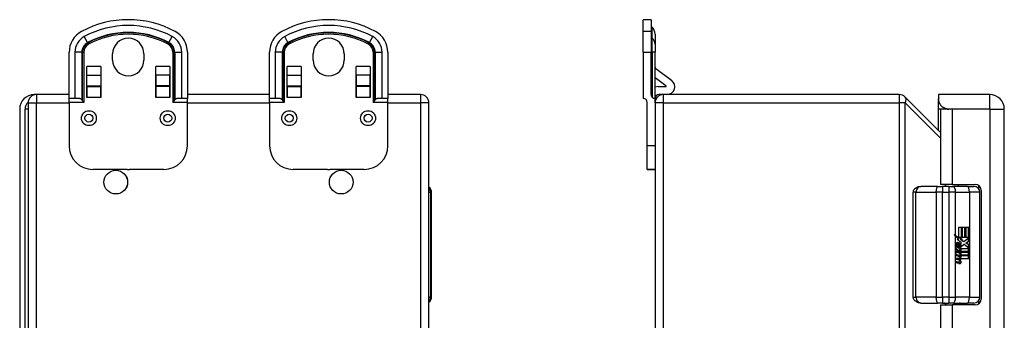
# Model space of a CAD drawing. Header units: inches. Extents: x 2.5 to 34.9, y 1.5 to 22.7.
# Tile 4 of 8: x 2.5 to 12.3, y 12.8 to 15.8. Entities that reach past the tile are written whole.
import ezdxf

# ---------------------------------------------------------------- set-up
doc = ezdxf.new("R2010")
doc.units = ezdxf.units.IN
doc.header["$MEASUREMENT"] = 0
doc.layers.add('Visible Edges(ANSI)', color=7, linetype='Continuous', lineweight=25)
doc.layers.add('Visible Tangent Edges(ANSI)', color=7, linetype='Continuous', lineweight=25)

msp = doc.modelspace()

# ---------------------------------------------------------------- linework, layer by layer
at = {"layer": 'Visible Edges(ANSI)'}
for p, q in [((8.7653, 15.789), (8.6866, 15.789)), ((8.6866, 15.6714), (8.6866, 15.789)), ((8.7653, 15.789), (8.7653, 15.6714)), ((8.6866, 15.4636), (8.6866, 15.6714)), ((8.7653, 15.6714), (8.7653, 15.4636)), ((8.7755, 15.7128), (8.7682, 15.7201)), ((8.8043, 15.6432), (8.8043, 15.543)), ((8.8043, 15.543), (8.8043, 15.4636)), ((2.9566, 15.002), (2.9566, 15.4636)), ((3.3911, 15.3849), (3.3911, 15.4469)), ((3.7031, 15.4469), (3.7031, 15.3849)), ((4.1377, 15.4636), (4.1377, 15.002)), ((4.9566, 15.002), (4.9566, 15.4636)), ((5.3911, 15.3849), (5.3911, 15.4469)), ((5.7031, 15.4469), (5.7031, 15.3849)), ((6.1377, 15.4636), (6.1377, 15.002)), ((8.6866, 15.4636), (8.6866, 15.002)), ((8.7653, 15.041), (8.7653, 15.4636)), ((8.8043, 15.002), (8.8043, 15.4636)), ((3.1333, 15.3214), (3.1334, 15.3214)), ((3.1333, 15.0099), (3.1333, 15.3214)), ((3.1334, 15.3159), (3.1333, 15.3159)), ((3.1334, 15.2331), (3.1334, 15.3214)), ((3.1334, 15.127), (3.1334, 15.2331)), ((3.2714, 15.3214), (3.2715, 15.3214)), ((3.2714, 15.3214), (3.2714, 15.2331)), ((3.2715, 15.3159), (3.2714, 15.3159)), ((3.2714, 15.2331), (3.2714, 15.127)), ((3.2715, 15.3214), (3.2715, 15.0099)), ((3.8227, 15.0099), (3.8227, 15.3214)), ((3.8227, 15.3214), (3.8228, 15.3214)), ((3.8228, 15.3159), (3.8227, 15.3159)), ((3.8228, 15.2331), (3.8228, 15.3214)), ((3.8228, 15.2331), (3.8228, 15.127)), ((3.9608, 15.3214), (3.9609, 15.3214)), ((3.9608, 15.3214), (3.9608, 15.2331)), ((3.9609, 15.3159), (3.9608, 15.3159)), ((3.9608, 15.127), (3.9608, 15.2331)), ((3.9609, 15.3214), (3.9609, 15.0099)), ((5.1333, 15.3214), (5.1334, 15.3214)), ((5.1333, 15.0099), (5.1333, 15.3214)), ((5.1334, 15.3159), (5.1333, 15.3159)), ((5.1334, 15.2331), (5.1334, 15.3214)), ((5.1334, 15.127), (5.1334, 15.2331)), ((5.2714, 15.3214), (5.2715, 15.3214)), ((5.2714, 15.3214), (5.2714, 15.2331)), ((5.2715, 15.3159), (5.2714, 15.3159)), ((5.2714, 15.2331), (5.2714, 15.127)), ((5.2715, 15.3214), (5.2715, 15.0099)), ((5.8227, 15.0099), (5.8227, 15.3214)), ((5.8227, 15.3214), (5.8228, 15.3214)), ((5.8228, 15.3159), (5.8227, 15.3159)), ((5.8228, 15.2331), (5.8228, 15.3214)), ((5.8228, 15.2331), (5.8228, 15.127)), ((5.9608, 15.3214), (5.9609, 15.3214)), ((5.9608, 15.3214), (5.9608, 15.2331)), ((5.9609, 15.3159), (5.9608, 15.3159)), ((5.9608, 15.127), (5.9608, 15.2331)), ((5.9609, 15.3214), (5.9609, 15.0099)), ((8.8123, 15.3001), (8.9694, 15.1833)), ((8.9128, 15.127), (8.8043, 15.2076)), ((2.6311, 15.0409), (2.6092, 15.0409)), ((2.9566, 15.0409), (2.6311, 15.0409)), ((3.1334, 15.0409), (3.1333, 15.0409)), ((3.1334, 15.1199), (3.1334, 15.127)), ((3.1334, 15.1199), (3.1334, 15.0099)), ((3.1334, 15.1199), (3.2714, 15.1199)), ((3.2714, 15.127), (3.2714, 15.1199)), ((3.2714, 15.0099), (3.2714, 15.1199)), ((3.2715, 15.0409), (3.2714, 15.0409)), ((3.8228, 15.0409), (3.8227, 15.0409)), ((3.8228, 15.127), (3.8228, 15.1199)), ((3.8228, 15.1199), (3.8228, 15.0099)), ((3.9608, 15.1199), (3.8228, 15.1199)), ((3.9608, 15.1199), (3.9608, 15.127)), ((3.9608, 15.0099), (3.9608, 15.1199)), ((3.9609, 15.0409), (3.9608, 15.0409)), ((4.9566, 15.0409), (4.1377, 15.0409)), ((5.1334, 15.0409), (5.1333, 15.0409)), ((5.1334, 15.1199), (5.1334, 15.127)), ((5.1334, 15.1199), (5.1334, 15.0099)), ((5.1334, 15.1199), (5.2714, 15.1199)), ((5.2714, 15.127), (5.2714, 15.1199)), ((5.2714, 15.0099), (5.2714, 15.1199)), ((5.2715, 15.0409), (5.2714, 15.0409)), ((5.8228, 15.0409), (5.8227, 15.0409)), ((5.8228, 15.127), (5.8228, 15.1199)), ((5.8228, 15.1199), (5.8228, 15.0099)), ((5.9608, 15.1199), (5.8228, 15.1199)), ((5.9608, 15.1199), (5.9608, 15.127)), ((5.9608, 15.0099), (5.9608, 15.1199)), ((5.9609, 15.0409), (5.9608, 15.0409)), ((6.4631, 15.0409), (6.1377, 15.0409)), ((8.8356, 15.1199), (8.9104, 15.1199)), ((8.8883, 15.0409), (8.8433, 15.0409)), ((11.2415, 15.0409), (8.8883, 15.0409)), ((11.6342, 15.0409), (11.6342, 14.9969)), ((12.1442, 15.0409), (11.6342, 15.0409)), ((2.5471, 14.9569), (2.5471, 9.1249)), ((3.0142, 15.002), (2.9566, 15.002)), ((2.9566, 14.963), (2.9566, 15.002)), ((2.9566, 14.963), (2.9566, 14.529)), ((3.1334, 15.0099), (3.1333, 15.0099)), ((3.2715, 15.0099), (3.2714, 15.0099)), ((3.8228, 15.0099), (3.8227, 15.0099)), ((3.9609, 15.0099), (3.9608, 15.0099)), ((4.1377, 15.002), (4.08, 15.002)), ((4.1377, 14.963), (4.1377, 15.002)), ((4.1377, 14.529), (4.1377, 14.963)), ((5.0142, 15.002), (4.9566, 15.002)), ((4.9566, 14.963), (4.9566, 15.002)), ((4.9566, 14.963), (4.9566, 14.529)), ((5.1334, 15.0099), (5.1333, 15.0099)), ((5.2715, 15.0099), (5.2714, 15.0099)), ((5.8228, 15.0099), (5.8227, 15.0099)), ((5.9609, 15.0099), (5.9608, 15.0099)), ((6.1377, 15.002), (6.08, 15.002)), ((6.1377, 14.963), (6.1377, 15.002)), ((6.1377, 14.529), (6.1377, 14.963)), ((6.5471, 9.1249), (6.5471, 14.9569)), ((8.7256, 14.529), (8.7256, 14.963)), ((8.8043, 14.9569), (8.8043, 15.002)), ((8.8043, 14.9569), (8.8043, 9.1249)), ((11.6542, 14.663), (11.3009, 15.0163)), ((11.6342, 14.9969), (11.6342, 14.9802)), ((11.6342, 14.8949), (11.6342, 14.9802)), ((2.4632, 14.8949), (2.4632, 9.1869)), ((2.5162, 9.1869), (2.5162, 14.8949)), ((11.6342, 14.683), (11.6342, 14.8949)), ((11.7707, 14.8949), (11.6542, 14.8949)), ((11.6542, 14.8949), (11.6542, 14.1424)), ((12.1442, 14.8949), (11.7362, 14.8949)), ((12.1442, 14.8949), (11.7707, 14.8949)), ((12.1442, 14.8949), (12.1442, 14.8949)), ((12.2902, 9.1869), (12.2902, 14.8949)), ((8.7256, 14.293), (8.7256, 14.529)), ((3.536, 14.293), (3.1926, 14.293)), ((3.9017, 14.293), (3.5582, 14.293)), ((5.536, 14.293), (5.1926, 14.293)), ((5.9017, 14.293), (5.5582, 14.293)), ((8.7256, 14.293), (8.7256, 14.2929)), ((8.7256, 14.293), (8.8043, 14.293)), ((8.8043, 14.2929), (8.7256, 14.2929)), ((6.5743, 13.0173), (6.5743, 14.0645)), ((11.3821, 13.0173), (11.3821, 14.0645)), ((11.6277, 14.1236), (11.4577, 14.1236)), ((11.6277, 14.1236), (11.6726, 14.1236)), ((11.7707, 14.1424), (11.6542, 14.1424)), ((11.736, 14.1236), (11.6726, 14.1236)), ((11.7082, 14.1236), (11.7082, 14.1424)), ((11.736, 14.1236), (11.7831, 14.1236)), ((11.7707, 14.1424), (12.0002, 14.1424)), ((11.9225, 14.1236), (11.7831, 14.1236)), ((11.8332, 14.1236), (11.8332, 14.1424)), ((11.9225, 14.1236), (11.9873, 14.1236)), ((12.0463, 13.0173), (12.0463, 14.0645)), ((12.0602, 14.0824), (12.0602, 12.9994)), ((11.8364, 13.7155), (11.8681, 13.7155)), ((11.8364, 13.6137), (11.8364, 13.7155)), ((11.8614, 13.6119), (11.8614, 13.7155)), ((11.8681, 13.7155), (11.8681, 13.6119)), ((11.8725, 13.7155), (11.9042, 13.7155)), ((11.8725, 13.6119), (11.8725, 13.7155)), ((11.8975, 13.6119), (11.8975, 13.7155)), ((11.9042, 13.7155), (11.9042, 13.6119)), ((11.9084, 13.6119), (11.9084, 13.7155)), ((11.9084, 13.7155), (11.94, 13.7155)), ((11.9333, 13.6119), (11.9333, 13.7155)), ((11.94, 13.7155), (11.94, 13.575)), ((11.8297, 13.6137), (11.7975, 13.6315)), ((11.8033, 13.632), (11.8364, 13.6137)), ((11.835, 13.5937), (11.8033, 13.6256)), ((11.821, 13.5916), (11.835, 13.5937)), ((11.8644, 13.5586), (11.821, 13.5916)), ((11.8364, 13.6137), (11.8297, 13.6137)), ((11.862, 13.5958), (11.833, 13.6119)), ((11.8397, 13.6119), (11.833, 13.6119)), ((11.8397, 13.6119), (11.8687, 13.5958)), ((11.8681, 13.6119), (11.8397, 13.6119)), ((11.852, 13.5937), (11.862, 13.5958)), ((11.8797, 13.5731), (11.852, 13.5937)), ((11.8588, 13.5937), (11.852, 13.5937)), ((11.8687, 13.5958), (11.8588, 13.5937)), ((11.8588, 13.5937), (11.8865, 13.5731)), ((11.8687, 13.5958), (11.862, 13.5958)), ((11.9042, 13.6119), (11.8725, 13.6119)), ((11.8865, 13.5731), (11.8797, 13.5731)), ((11.8865, 13.5731), (11.9394, 13.6119)), ((11.9075, 13.5565), (11.9333, 13.575)), ((11.9394, 13.6119), (11.9084, 13.6119)), ((11.94, 13.575), (11.9143, 13.5565)), ((11.9333, 13.575), (11.9333, 13.6074)), ((11.94, 13.575), (11.9333, 13.575)), ((11.8036, 13.5104), (11.8311, 13.4846)), ((11.8036, 13.4934), (11.8036, 13.5104)), ((11.8244, 13.4846), (11.8036, 13.5041)), ((11.8228, 13.4793), (11.8036, 13.4934)), ((11.8036, 13.4689), (11.8228, 13.4767)), ((11.8036, 13.4519), (11.8036, 13.4689)), ((11.8036, 13.4553), (11.8246, 13.466)), ((11.8313, 13.466), (11.8036, 13.4519)), ((11.8151, 13.5161), (11.8063, 13.5161)), ((11.8243, 13.548), (11.8176, 13.548)), ((11.8228, 13.4767), (11.8228, 13.4793)), ((11.8311, 13.4846), (11.8244, 13.4846)), ((11.8313, 13.466), (11.8246, 13.466)), ((11.827, 13.5092), (11.827, 13.5476)), ((11.8358, 13.546), (11.8291, 13.546)), ((11.8291, 13.546), (11.8291, 13.5208)), ((11.8358, 13.5208), (11.8291, 13.5208)), ((11.8311, 13.4846), (11.8575, 13.4991)), ((11.8575, 13.4405), (11.8313, 13.466)), ((11.8326, 13.4739), (11.8507, 13.4821)), ((11.8326, 13.4717), (11.8326, 13.4739)), ((11.8393, 13.4739), (11.8326, 13.4739)), ((11.8507, 13.4577), (11.8326, 13.4717)), ((11.8393, 13.4717), (11.8326, 13.4717)), ((11.8403, 13.5196), (11.8336, 13.5196)), ((11.8358, 13.546), (11.8358, 13.5208)), ((11.8575, 13.4821), (11.8393, 13.4739)), ((11.8393, 13.4739), (11.8393, 13.4717)), ((11.8393, 13.4717), (11.8575, 13.4577)), ((11.8428, 13.4717), (11.8603, 13.4796)), ((11.94, 13.4717), (11.8428, 13.4717)), ((11.8501, 13.4673), (11.94, 13.4673)), ((11.8603, 13.4594), (11.8501, 13.4673)), ((11.8507, 13.4821), (11.8507, 13.4954)), ((11.8575, 13.4821), (11.8507, 13.4821)), ((11.8583, 13.5224), (11.8516, 13.5224)), ((11.853, 13.5513), (11.8644, 13.5586)), ((11.8575, 13.4991), (11.8575, 13.4821)), ((11.8603, 13.5032), (11.9388, 13.5032)), ((11.8603, 13.4796), (11.8603, 13.5032)), ((11.8905, 13.5416), (11.861, 13.5199)), ((11.8618, 13.5254), (11.8837, 13.5416)), ((11.8905, 13.5416), (11.8837, 13.5416)), ((11.9388, 13.5032), (11.8905, 13.5416)), ((11.9333, 13.5419), (11.9075, 13.5565)), ((11.9143, 13.5565), (11.9075, 13.5565)), ((11.9143, 13.5565), (11.94, 13.5419)), ((11.9333, 13.5076), (11.9333, 13.5419)), ((11.94, 13.5419), (11.9333, 13.5419)), ((11.9333, 13.4717), (11.9333, 13.5032)), ((11.9333, 13.4361), (11.9333, 13.4673)), ((11.94, 13.5419), (11.94, 13.4717)), ((11.94, 13.4673), (11.94, 13.4361)), ((11.8036, 13.4446), (11.8575, 13.4345)), ((11.8036, 13.4308), (11.8036, 13.4446)), ((11.8507, 13.4345), (11.8036, 13.4434)), ((11.8258, 13.4266), (11.8036, 13.4308)), ((11.8036, 13.409), (11.8376, 13.4026)), ((11.8036, 13.3952), (11.8036, 13.409)), ((11.8309, 13.4026), (11.8036, 13.4078)), ((11.8258, 13.391), (11.8036, 13.3952)), ((11.8036, 13.3738), (11.8376, 13.3674)), ((11.8036, 13.3599), (11.8036, 13.3738)), ((11.8309, 13.3674), (11.8036, 13.3725)), ((11.8397, 13.4024), (11.833, 13.4024)), ((11.8397, 13.3672), (11.833, 13.3672)), ((11.8453, 13.3876), (11.8386, 13.3876)), ((11.8412, 13.4205), (11.8412, 13.4235)), ((11.848, 13.4235), (11.8412, 13.4235)), ((11.848, 13.4204), (11.8414, 13.4204)), ((11.848, 13.4235), (11.848, 13.4204)), ((11.8575, 13.4226), (11.848, 13.4235)), ((11.8507, 13.4471), (11.8507, 13.4577)), ((11.8575, 13.4577), (11.8507, 13.4577)), ((11.8575, 13.4345), (11.8507, 13.4345)), ((11.8507, 13.4232), (11.8507, 13.4345)), ((11.8542, 13.4194), (11.8603, 13.4188)), ((11.8603, 13.4188), (11.8547, 13.4188)), ((11.8575, 13.4577), (11.8575, 13.4405)), ((11.8575, 13.4345), (11.8575, 13.4226)), ((11.8603, 13.4361), (11.8603, 13.4594)), ((11.94, 13.4361), (11.8603, 13.4361)), ((11.8603, 13.4317), (11.94, 13.4317)), ((11.8603, 13.4188), (11.8603, 13.4317)), ((11.94, 13.4005), (11.8616, 13.4005)), ((11.9333, 13.4005), (11.9333, 13.4317)), ((11.94, 13.4317), (11.94, 13.4005)), ((11.8374, 13.3529), (11.8036, 13.3599)), ((11.4577, 12.9582), (11.6277, 12.9582)), ((11.6726, 12.9582), (11.6277, 12.9582)), ((11.6542, 12.9394), (11.7707, 12.9394)), ((11.6542, 12.9394), (11.6542, 11.1424)), ((11.6726, 12.9582), (11.736, 12.9582)), ((11.7831, 12.9582), (11.736, 12.9582)), ((12.0002, 12.9394), (11.7707, 12.9394)), ((11.7831, 12.9582), (11.9225, 12.9582)), ((11.9873, 12.9582), (11.9225, 12.9582))]:
    msp.add_line(p, q, dxfattribs=at)
at = {"layer": 'Visible Edges(ANSI)', "flags": 128}
for points in [[(3.0838, 14.9892), (3.0819, 14.9911), (3.0799, 14.9928), (3.0777, 14.9942), (3.0753, 14.9956), (3.0728, 14.9968), (3.0701, 14.9978), (3.0674, 14.9987), (3.0647, 14.9994), (3.062, 14.9999), (3.0592, 15.0004), (3.0562, 15.0008), (3.0532, 15.0011), (3.0501, 15.0014), (3.047, 15.0015), (3.0438, 15.0017), (3.0405, 15.0018), (3.0372, 15.0019), (3.0339, 15.0019), (3.0306, 15.0019), (3.0272, 15.002), (3.0239, 15.002), (3.0206, 15.002), (3.0174, 15.002), (3.0142, 15.002)], [(3.1021, 14.963), (3.1015, 14.9638), (3.1009, 14.9646), (3.1003, 14.9655), (3.0997, 14.9663), (3.0991, 14.9672), (3.0985, 14.968), (3.0979, 14.9689), (3.0973, 14.9698), (3.0967, 14.9707), (3.0961, 14.9715), (3.0955, 14.9724), (3.0948, 14.9733), (3.0942, 14.9742), (3.0936, 14.975), (3.0931, 14.9759), (3.0925, 14.9768), (3.0919, 14.9776), (3.0913, 14.9785), (3.0908, 14.9793), (3.0902, 14.9801), (3.0897, 14.981), (3.0892, 14.9818), (3.0887, 14.9826), (3.0882, 14.9834)], [(4.006, 14.9834), (4.0055, 14.9826), (4.005, 14.9818), (4.0045, 14.981), (4.004, 14.9801), (4.0034, 14.9793), (4.0029, 14.9785), (4.0023, 14.9776), (4.0017, 14.9768), (4.0012, 14.9759), (4.0006, 14.975), (4, 14.9742), (3.9994, 14.9733), (3.9988, 14.9724), (3.9981, 14.9715), (3.9975, 14.9707), (3.9969, 14.9698), (3.9963, 14.9689), (3.9957, 14.968), (3.9951, 14.9672), (3.9945, 14.9663), (3.9939, 14.9655), (3.9933, 14.9646), (3.9927, 14.9638), (3.9921, 14.963)], [(4.08, 15.002), (4.0768, 15.002), (4.0736, 15.002), (4.0703, 15.002), (4.067, 15.002), (4.0636, 15.0019), (4.0603, 15.0019), (4.057, 15.0019), (4.0537, 15.0018), (4.0504, 15.0017), (4.0472, 15.0015), (4.0441, 15.0014), (4.041, 15.0011), (4.038, 15.0008), (4.0351, 15.0004), (4.0322, 14.9999), (4.0295, 14.9994), (4.0268, 14.9987), (4.0241, 14.9978), (4.0214, 14.9968), (4.0189, 14.9956), (4.0165, 14.9942), (4.0143, 14.9928), (4.0123, 14.9911), (4.0104, 14.9892)], [(5.0838, 14.9892), (5.0819, 14.9911), (5.0799, 14.9928), (5.0777, 14.9942), (5.0753, 14.9956), (5.0728, 14.9968), (5.0701, 14.9978), (5.0674, 14.9987), (5.0647, 14.9994), (5.062, 14.9999), (5.0592, 15.0004), (5.0562, 15.0008), (5.0532, 15.0011), (5.0501, 15.0014), (5.047, 15.0015), (5.0438, 15.0017), (5.0405, 15.0018), (5.0372, 15.0019), (5.0339, 15.0019), (5.0306, 15.0019), (5.0272, 15.002), (5.0239, 15.002), (5.0206, 15.002), (5.0174, 15.002), (5.0142, 15.002)], [(5.1021, 14.963), (5.1015, 14.9638), (5.1009, 14.9646), (5.1003, 14.9655), (5.0997, 14.9663), (5.0991, 14.9672), (5.0985, 14.968), (5.0979, 14.9689), (5.0973, 14.9698), (5.0967, 14.9707), (5.0961, 14.9715), (5.0955, 14.9724), (5.0948, 14.9733), (5.0942, 14.9742), (5.0936, 14.975), (5.0931, 14.9759), (5.0925, 14.9768), (5.0919, 14.9776), (5.0913, 14.9785), (5.0908, 14.9793), (5.0902, 14.9801), (5.0897, 14.981), (5.0892, 14.9818), (5.0887, 14.9826), (5.0882, 14.9834)], [(6.006, 14.9834), (6.0055, 14.9826), (6.005, 14.9818), (6.0045, 14.981), (6.004, 14.9801), (6.0034, 14.9793), (6.0029, 14.9785), (6.0023, 14.9776), (6.0017, 14.9768), (6.0012, 14.9759), (6.0006, 14.975), (6, 14.9742), (5.9994, 14.9733), (5.9988, 14.9724), (5.9981, 14.9715), (5.9975, 14.9707), (5.9969, 14.9698), (5.9963, 14.9689), (5.9957, 14.968), (5.9951, 14.9672), (5.9945, 14.9663), (5.9939, 14.9655), (5.9933, 14.9646), (5.9927, 14.9638), (5.9921, 14.963)], [(6.08, 15.002), (6.0768, 15.002), (6.0736, 15.002), (6.0703, 15.002), (6.067, 15.002), (6.0636, 15.0019), (6.0603, 15.0019), (6.057, 15.0019), (6.0537, 15.0018), (6.0504, 15.0017), (6.0472, 15.0015), (6.0441, 15.0014), (6.041, 15.0011), (6.038, 15.0008), (6.0351, 15.0004), (6.0322, 14.9999), (6.0295, 14.9994), (6.0268, 14.9987), (6.0241, 14.9978), (6.0214, 14.9968), (6.0189, 14.9956), (6.0165, 14.9942), (6.0143, 14.9928), (6.0123, 14.9911), (6.0104, 14.9892)], [(11.7362, 14.8949), (11.7292, 14.8952), (11.7223, 14.8959), (11.7153, 14.8971), (11.7085, 14.8988), (11.7017, 14.901), (11.6951, 14.9036), (11.6887, 14.9067), (11.6825, 14.9102), (11.6767, 14.9141), (11.6711, 14.9184), (11.6658, 14.9231), (11.661, 14.928), (11.6565, 14.9332), (11.6525, 14.9387), (11.6489, 14.9443), (11.6456, 14.9501), (11.6427, 14.9563), (11.6402, 14.9625), (11.6382, 14.9688), (11.6366, 14.9749), (11.6355, 14.9809), (11.6348, 14.9865), (11.6344, 14.9918), (11.6342, 14.9969)], [(11.6342, 14.9802), (11.6344, 14.9772), (11.6349, 14.9739), (11.6358, 14.9701), (11.637, 14.966), (11.6386, 14.9615), (11.6407, 14.9568), (11.6431, 14.952), (11.646, 14.947), (11.6492, 14.9419), (11.6529, 14.9369), (11.6569, 14.9319), (11.6613, 14.9271), (11.6661, 14.9225), (11.6712, 14.9181), (11.6766, 14.914), (11.6822, 14.9103), (11.6882, 14.9069), (11.6943, 14.9039), (11.7008, 14.9013), (11.7074, 14.8991), (11.7143, 14.8973), (11.7214, 14.896), (11.7287, 14.8952), (11.7362, 14.8949)], [(11.3821, 14.0645), (11.3829, 14.0735), (11.3852, 14.0819), (11.3887, 14.0894), (11.3929, 14.0959), (11.3977, 14.1014), (11.4027, 14.106), (11.4133, 14.1131), (11.4241, 14.1179), (11.4352, 14.1211), (11.4464, 14.123), (11.4577, 14.1236)], [(11.4577, 12.9582), (11.4464, 12.9588), (11.4352, 12.9607), (11.4241, 12.9639), (11.4133, 12.9688), (11.4027, 12.9758), (11.3977, 12.9804), (11.3929, 12.9859), (11.3887, 12.9924), (11.3852, 12.9999), (11.3829, 13.0084), (11.3821, 13.0173)]]:
    msp.add_lwpolyline(points, dxfattribs=at)
at = {"layer": 'Visible Edges(ANSI)'}
for centre, radius in [((3.4221, 14.1659), 0.1181), ((3.4221, 14.1659), 0.118), ((5.6721, 14.1659), 0.1181), ((5.6721, 14.1659), 0.118)]:
    msp.add_circle(centre, radius, dxfattribs=at)
for centre, radius, start, end in [((3.5471, 14.805), 0.984, 61.70581, 118.29419), ((5.5471, 14.805), 0.984, 61.70581, 118.29419), ((8.7752, 15.727), 0.00984, 180, 225), ((3.1926, 15.4636), 0.236, 118.29419, 180), ((3.9017, 15.4636), 0.236, 0, 61.70581), ((5.1926, 15.4636), 0.236, 118.29419, 180), ((5.9017, 15.4636), 0.236, 0, 61.70581), ((8.7059, 15.6432), 0.0984, 0, 45), ((3.5471, 15.4469), 0.156, 0, 180), ((5.5471, 15.4469), 0.156, 0, 180), ((3.5471, 15.3849), 0.156, 180, 0), ((5.5471, 15.3849), 0.156, 180, 0), ((8.824, 15.3159), 0.0197, 180, 233.38556), ((8.9223, 15.1199), 0.079, 270, 53.38556), ((2.6092, 14.8949), 0.146, 90, 180), ((2.6311, 14.9569), 0.084, 90, 180), ((6.4631, 14.9569), 0.084, 0, 90), ((8.8043, 15.041), 0.039, 180, 270), ((8.8356, 15.0099), 0.11, 90, 106.50986), ((8.8883, 14.9569), 0.084, 90, 180), ((8.8433, 15.0019), 0.039, 90, 180), ((8.9104, 15.1239), 0.00394, 270, 53.38556), ((11.2415, 14.9569), 0.084, 45, 90), ((12.1442, 14.8949), 0.146, 0, 90), ((2.6092, 14.8949), 0.093, 131.57979, 180), ((3.055, 14.963), 0.039, 31.55221, 42.33827), ((4.0392, 14.963), 0.039, 137.66173, 148.44779), ((5.055, 14.963), 0.039, 31.55221, 42.33827), ((6.0392, 14.963), 0.039, 137.66173, 148.44779), ((8.6866, 14.963), 0.039, 0, 90), ((3.1926, 14.529), 0.236, 180, 270), ((3.9017, 14.529), 0.236, 270, 0), ((5.1926, 14.529), 0.236, 180, 270), ((5.9017, 14.529), 0.236, 270, 0), ((3.5471, 15.2769), 0.984, 269.35169, 270.64831), ((5.5471, 15.2769), 0.984, 269.35169, 270.64831), ((6.5152, 14.0645), 0.0591, 0, 57.3562), ((11.9873, 14.0645), 0.0591, 0, 90), ((12.0002, 14.0824), 0.06, 0, 90), ((6.5152, 13.0173), 0.0591, 302.6438, 0), ((11.9873, 13.0173), 0.0591, 270, 0), ((12.0002, 12.9994), 0.06, 270, 0), ((11.692, 12.9386), 0.0197, 2.51036, 90), ((11.8495, 12.9386), 0.0197, 90, 177.48964)]:
    msp.add_arc(centre, radius, start, end, dxfattribs=at)
for centre, major_axis, ratio, start_param, end_param in [((11.736, 13.6256), (-0.1942, 0.1836), 0.17607, 4.528333, 4.603886), ((11.736, 13.632), (-0.1963, 0.0986), 0.142946, 4.434952, 4.510505), ((11.8234, 13.5414), (0, 0.0207), 0.939693, 6.223227, 7.706685), ((11.8155, 13.5204), (0, 0.0418), 0.939693, 5.483273, 6.161311), ((11.8222, 13.5204), (0, 0.0418), 0.939693, 5.483273, 6.223227), ((11.8634, 13.5351), (0, 0.0637), 0.939693, 1.4235, 1.873336), ((11.8364, 13.5285), (0, 0.0322), 0.939693, 1.128851, 1.964558), ((11.8176, 13.5379), (0, 0.0101), 0.939693, 0, 1.128851), ((11.8431, 13.5285), (0, -0.0322), 0.939693, 4.270443, 5.106151), ((11.8243, 13.5379), (0, 0.0101), 0.939693, 5.995661, 7.412036), ((11.8382, 13.5363), (0, -0.0296), 0.939693, 5.867021, 6.69935), ((11.8336, 13.5296), (0, -0.01), 0.939693, 5.784976, 6.283185), ((11.8315, 13.5363), (0, -0.0296), 0.939693, 0.121298, 0.416165), ((11.8338, 13.5285), (0, 0.0176), 0.939693, 5.050628, 6.160969), ((11.8403, 13.5296), (0, -0.01), 0.939693, 5.784976, 7.176186), ((11.8367, 13.5238), (0, 0.016), 0.939693, 3.557757, 4.626522), ((11.8225, 13.5276), (0, 0.0314), 0.939693, 4.544986, 5.483273), ((11.8393, 13.5306), (0, 0.0115), 0.939693, 4.034593, 5.050628), ((11.8434, 13.5238), (0, -0.016), 0.939693, 0.416165, 1.484929), ((11.8293, 13.5276), (0, -0.0314), 0.939693, 1.403394, 2.341681), ((11.8293, 13.5276), (0, 0.0346), 0.939693, 4.486876, 5.465997), ((11.8178, 13.3785), (0, 0.0488), 0.939693, 5.717685, 6.108652), ((11.8185, 13.3428), (0, 0.0488), 0.939693, 5.734426, 6.123063), ((11.833, 13.4154), (0, -0.0129), 0.939693, 6.108652, 6.283185), ((11.833, 13.3801), (0, -0.0129), 0.939693, 6.108516, 6.283185), ((11.8397, 13.4154), (0, -0.0129), 0.939693, 6.108652, 6.694335), ((11.8397, 13.3801), (0, -0.0129), 0.939693, 6.108516, 6.694188), ((11.8368, 13.4178), (0, -0.0302), 0.939693, 0.063127, 0.29658), ((11.8279, 13.3644), (0, 0.0258), 0.939693, 4.706783, 5.828541), ((11.8357, 13.4086), (0, 0.0132), 0.939693, 4.817632, 5.717685), ((11.8357, 13.3733), (0, 0.0132), 0.939693, 4.818901, 5.717844), ((11.8422, 13.4093), (0, 0.0063), 0.939693, 3.552742, 4.817632), ((11.8422, 13.374), (0, 0.0063), 0.939693, 3.552596, 4.818901), ((11.8422, 13.399), (0, -0.0106), 0.939693, 0.29658, 1.56168), ((11.8435, 13.4178), (0, -0.0302), 0.939693, 0.063127, 0.29658), ((11.8347, 13.3644), (0, -0.0258), 0.939693, 1.56519, 2.686948), ((11.8285, 13.3992), (0, 0.0252), 0.939693, 4.703272, 5.471938), ((11.8352, 13.3992), (0, -0.0252), 0.939693, 1.56168, 2.572814), ((11.8489, 13.399), (0, -0.0106), 0.939693, 0.29658, 1.56168), ((11.8379, 13.4011), (0, 0.0252), 0.939693, 4.691362, 5.525449), ((11.8428, 13.3826), (0, -0.0302), 0.939693, 6.091199, 6.605631), ((11.8361, 13.3826), (0, -0.0302), 0.939693, 0.118759, 0.322446), ((11.8418, 13.3644), (0, -0.011), 0.939693, 0.322446, 1.56519), ((11.8485, 13.3644), (0, -0.011), 0.939693, 0.322446, 1.56519)]:
    msp.add_ellipse(centre, major_axis=major_axis, ratio=ratio, start_param=start_param, end_param=end_param, dxfattribs=at)
at = {"layer": 'Visible Tangent Edges(ANSI)'}
for p, q in [((8.7653, 15.6714), (8.6866, 15.6714)), ((8.7682, 15.7201), (8.7682, 15.6107)), ((8.7755, 15.6043), (8.7755, 15.7128)), ((3.141, 15.5593), (3.108, 15.6206)), ((3.141, 15.5593), (3.1431, 15.5555)), ((3.1431, 15.5555), (3.1497, 15.5432)), ((3.9511, 15.5555), (3.9445, 15.5432)), ((3.9532, 15.5593), (3.9511, 15.5555)), ((3.9532, 15.5593), (3.9862, 15.6206)), ((5.141, 15.5593), (5.108, 15.6206)), ((5.141, 15.5593), (5.1431, 15.5555)), ((5.1431, 15.5555), (5.1497, 15.5432)), ((5.9511, 15.5555), (5.9445, 15.5432)), ((5.9532, 15.5593), (5.9511, 15.5555)), ((5.9532, 15.5593), (5.9862, 15.6206)), ((8.7682, 15.6107), (8.7682, 15.4636)), ((8.7755, 15.6043), (8.7682, 15.6107)), ((8.7755, 15.4636), (8.7755, 15.6043)), ((3.0838, 15.4636), (3.0142, 15.4636)), ((3.0142, 15.4636), (3.0142, 15.002)), ((3.0838, 15.4636), (3.0882, 15.4636)), ((3.0838, 15.4636), (3.0838, 14.9892)), ((3.0882, 15.4636), (3.1021, 15.4636)), ((3.0882, 15.4636), (3.0882, 14.9834)), ((3.1021, 15.4636), (3.1021, 14.963)), ((3.9921, 15.4636), (3.9921, 14.963)), ((4.006, 15.4636), (3.9921, 15.4636)), ((4.006, 15.4636), (4.006, 14.9834)), ((4.0104, 15.4636), (4.006, 15.4636)), ((4.0104, 15.4636), (4.0104, 14.9892)), ((4.0104, 15.4636), (4.08, 15.4636)), ((4.08, 15.002), (4.08, 15.4636)), ((5.0838, 15.4636), (5.0142, 15.4636)), ((5.0142, 15.4636), (5.0142, 15.002)), ((5.0838, 15.4636), (5.0882, 15.4636)), ((5.0838, 15.4636), (5.0838, 14.9892)), ((5.0882, 15.4636), (5.1021, 15.4636)), ((5.0882, 15.4636), (5.0882, 14.9834)), ((5.1021, 15.4636), (5.1021, 14.963)), ((5.9921, 15.4636), (5.9921, 14.963)), ((6.006, 15.4636), (5.9921, 15.4636)), ((6.006, 15.4636), (6.006, 14.9834)), ((6.0104, 15.4636), (6.006, 15.4636)), ((6.0104, 15.4636), (6.0104, 14.9892)), ((6.0104, 15.4636), (6.08, 15.4636)), ((6.08, 15.002), (6.08, 15.4636)), ((8.6866, 15.4636), (8.7653, 15.4636)), ((8.7653, 15.4636), (8.7682, 15.4636)), ((8.7682, 15.0262), (8.7682, 15.4636)), ((8.7755, 15.4636), (8.7682, 15.4636)), ((8.8043, 15.4636), (8.7755, 15.4636)), ((8.7755, 15.4636), (8.7755, 15.0147)), ((3.2714, 15.3214), (3.1334, 15.3214)), ((3.1334, 15.2331), (3.2714, 15.2331)), ((3.9608, 15.3214), (3.8228, 15.3214)), ((3.9608, 15.2331), (3.8228, 15.2331)), ((5.2714, 15.3214), (5.1334, 15.3214)), ((5.1334, 15.2331), (5.2714, 15.2331)), ((5.9608, 15.3214), (5.8228, 15.3214)), ((5.9608, 15.2331), (5.8228, 15.2331)), ((2.6311, 15.0409), (2.6311, 14.9569)), ((3.1334, 15.127), (3.2714, 15.127)), ((3.9608, 15.127), (3.8228, 15.127)), ((5.1334, 15.127), (5.2714, 15.127)), ((5.9608, 15.127), (5.8228, 15.127)), ((6.4631, 15.0409), (6.4631, 14.9569)), ((8.8883, 14.9569), (8.8883, 15.0409)), ((11.2415, 15.0409), (11.2415, 14.9569)), ((12.1442, 14.8949), (12.1442, 15.0409)), ((2.5471, 14.9569), (2.6311, 14.9569)), ((2.6311, 14.9569), (2.9566, 14.9569)), ((2.6311, 9.1249), (2.6311, 14.9569)), ((3.1021, 14.963), (2.9566, 14.963)), ((3.2714, 15.0099), (3.1334, 15.0099)), ((3.9608, 15.0099), (3.8228, 15.0099)), ((4.1377, 14.963), (3.9921, 14.963)), ((4.1377, 14.9569), (4.9566, 14.9569)), ((5.1021, 14.963), (4.9566, 14.963)), ((5.2714, 15.0099), (5.1334, 15.0099)), ((5.9608, 15.0099), (5.8228, 15.0099)), ((6.1377, 14.963), (5.9921, 14.963)), ((6.1377, 14.9569), (6.4631, 14.9569)), ((6.5471, 14.9569), (6.4631, 14.9569)), ((6.4631, 14.9569), (6.4631, 9.1249)), ((8.8883, 14.9569), (8.8043, 14.9569)), ((8.8883, 14.9569), (11.2415, 14.9569)), ((8.8883, 9.1249), (8.8883, 14.9569)), ((11.3009, 14.9569), (11.2415, 14.9569)), ((11.2415, 14.9569), (11.2415, 9.1249)), ((11.3009, 14.9569), (11.6542, 14.6036)), ((11.3009, 9.1249), (11.3009, 14.9569)), ((2.5471, 14.8949), (2.5162, 14.8949)), ((11.7362, 14.8949), (11.6342, 14.8949)), ((11.7707, 14.8949), (11.7707, 14.1424)), ((12.1442, 14.8949), (12.1442, 9.1869)), ((12.1442, 14.8949), (12.2902, 14.8949)), ((8.8043, 14.529), (8.7256, 14.529)), ((6.5471, 14.0645), (6.5636, 14.0645)), ((6.5743, 14.0645), (6.5636, 14.0645)), ((6.5636, 14.0645), (6.5636, 13.0173)), ((11.4087, 14.0645), (11.3821, 14.0645)), ((11.4087, 14.0645), (11.6085, 14.0645)), ((11.4087, 13.0173), (11.4087, 14.0645)), ((11.6726, 14.0645), (11.6085, 14.0645)), ((11.6085, 14.0645), (11.6085, 13.0173)), ((11.6726, 14.1236), (11.6726, 14.0645)), ((11.6726, 14.0645), (11.736, 14.0645)), ((11.6726, 13.0173), (11.6726, 14.0645)), ((11.7007, 14.1424), (11.7007, 14.1236)), ((11.736, 14.1236), (11.736, 14.0645)), ((11.736, 14.0645), (11.736, 13.0173)), ((11.8033, 14.0645), (11.736, 14.0645)), ((11.8033, 13.632), (11.8033, 14.0645)), ((11.8033, 14.0645), (11.9427, 14.0645)), ((12.0463, 14.0645), (11.9427, 14.0645)), ((11.9427, 14.0645), (11.9427, 13.0173)), ((12.0323, 14.1331), (12.0323, 14.1027)), ((11.8033, 13.0173), (11.8033, 13.6256)), ((11.8246, 13.5621), (11.8223, 13.5621)), ((11.8157, 13.5423), (11.809, 13.5423)), ((11.8495, 13.5092), (11.8427, 13.5092)), ((11.8504, 13.5495), (11.8437, 13.5495)), ((11.8376, 13.4026), (11.8309, 13.4026)), ((11.8376, 13.3674), (11.8309, 13.3674)), ((11.8518, 13.3889), (11.8451, 13.3889)), ((11.8589, 13.3989), (11.8522, 13.3989)), ((11.8518, 13.3539), (11.8451, 13.3539)), ((11.8589, 13.3643), (11.8522, 13.3643)), ((6.5636, 13.0173), (6.5471, 13.0173)), ((6.5636, 13.0173), (6.5743, 13.0173)), ((11.3821, 13.0173), (11.4087, 13.0173)), ((11.6085, 13.0173), (11.4087, 13.0173)), ((11.6085, 13.0173), (11.6726, 13.0173)), ((11.736, 13.0173), (11.6726, 13.0173)), ((11.6726, 13.0173), (11.6726, 12.9582)), ((11.736, 13.0173), (11.8033, 13.0173)), ((11.736, 13.0173), (11.736, 12.9582)), ((11.9427, 13.0173), (11.8033, 13.0173)), ((11.9427, 13.0173), (12.0463, 13.0173)), ((12.0323, 12.9791), (12.0323, 12.9487)), ((11.7007, 12.9562), (11.7007, 12.9394)), ((11.7707, 12.9394), (11.7707, 11.1424))]:
    msp.add_line(p, q, dxfattribs=at)
for centre, radius in [((3.1536, 14.805), 0.0744), ((3.1536, 14.805), 0.0399), ((3.9406, 14.805), 0.0744), ((3.9406, 14.805), 0.0399), ((5.1536, 14.805), 0.0744), ((5.1536, 14.805), 0.0399), ((5.9406, 14.805), 0.0744), ((5.9406, 14.805), 0.0399)]:
    msp.add_circle(centre, radius, dxfattribs=at)
for centre, radius, start, end in [((3.5471, 14.805), 0.9263, 61.70581, 118.29419), ((5.5471, 14.805), 0.9263, 61.70581, 118.29419), ((3.5471, 14.805), 0.8567, 61.70581, 118.29419), ((3.5471, 14.805), 0.8523, 61.70581, 118.29419), ((3.5471, 14.805), 0.8384, 61.70581, 118.29419), ((5.5471, 14.805), 0.8567, 61.70581, 118.29419), ((5.5471, 14.805), 0.8523, 61.70581, 118.29419), ((5.5471, 14.805), 0.8384, 61.70581, 118.29419), ((3.1926, 15.4636), 0.1783, 118.29419, 180), ((3.1926, 15.4636), 0.1087, 118.29419, 180), ((3.1926, 15.4636), 0.1043, 118.29419, 180), ((3.1926, 15.4636), 0.0904, 118.29419, 180), ((3.9017, 15.4636), 0.0904, 0, 61.70581), ((3.9017, 15.4636), 0.1043, 0, 61.70581), ((3.9017, 15.4636), 0.1087, 0, 61.70581), ((3.9017, 15.4636), 0.1783, 0, 61.70581), ((5.1926, 15.4636), 0.1783, 118.29419, 180), ((5.1926, 15.4636), 0.1087, 118.29419, 180), ((5.1926, 15.4636), 0.1043, 118.29419, 180), ((5.1926, 15.4636), 0.0904, 118.29419, 180), ((5.9017, 15.4636), 0.0904, 0, 61.70581), ((5.9017, 15.4636), 0.1043, 0, 61.70581), ((5.9017, 15.4636), 0.1087, 0, 61.70581), ((5.9017, 15.4636), 0.1783, 0, 61.70581)]:
    msp.add_arc(centre, radius, start, end, dxfattribs=at)
for centre, major_axis, ratio, start_param, end_param in [((8.7752, 15.6169), (-0.00984, 0), 0.880525, 0, 0.785398), ((8.7059, 15.543), (0.0984, 0), 0.880525, 0, 0.785398), ((11.2415, 14.9569), (0.0594, 0.0594), 0.57735, 5.235988, 6.283185), ((6.5077, 14.0645), (0, 0.0591), 0.945519, 4.712389, 5.500841), ((11.4577, 14.0645), (0, 0.0591), 0.82995, 0, 1.570796), ((11.6277, 14.0645), (0, 0.0591), 0.325568, 0, 1.570796), ((11.7831, 14.0645), (0, 0.0591), 0.34202, 4.712389, 6.283185), ((11.9225, 14.0645), (0, 0.0591), 0.34202, 4.712389, 6.283185), ((6.5077, 13.0173), (0, 0.0591), 0.945519, 3.923937, 4.712389), ((11.4577, 13.0173), (0, 0.0591), 0.82995, 1.570796, 3.141593), ((11.6277, 13.0173), (0, -0.0591), 0.325568, 4.712389, 6.283185), ((11.7831, 13.0173), (0, -0.0591), 0.34202, 0, 1.570796), ((11.9225, 13.0173), (0, -0.0591), 0.34202, 0, 1.570796)]:
    msp.add_ellipse(centre, major_axis=major_axis, ratio=ratio, start_param=start_param, end_param=end_param, dxfattribs=at)

doc.saveas('drawing.dxf')
